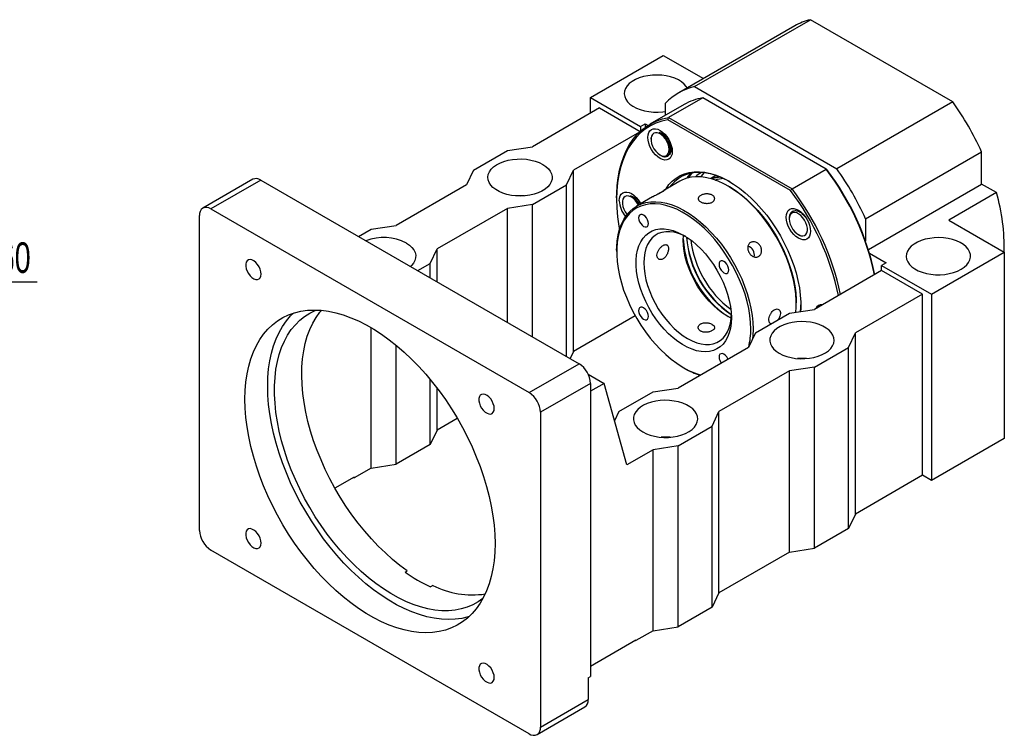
# Paper-space layout 'MBCS40-G' of a CAD drawing. Header units: millimetres. Extents: x 29 to 293, y 3 to 204.
# Tile 5 of 5: x 183 to 285, y 105 to 180. Entities that reach past the tile are written whole.
import ezdxf

# ---------------------------------------------------------------- set-up
doc = ezdxf.new("R2010")
doc.units = ezdxf.units.MM
doc.layers.add('圖層0', color=7, linetype='Continuous')
doc.styles.add('SLDTEXTSTYLE0', font='TXT', dxfattribs={"width": 0.7})
doc.dimstyles.new('SLDDIMSTYLE1', dxfattribs={"dimtxt": 3.389974, "dimasz": 2.5, "dimexe": 0, "dimexo": 0.0625, "dimgap": 0.847493, "dimtad": 0, "dimtih": 1, "dimtoh": 1, "dimlfac": 3, "dimrnd": 1e-09, "dimzin": 12, "dimdsep": 46, "dimtxsty": 'SLDTEXTSTYLE0', "dimsah": 1, "dimcen": 0, "dimadec": 0, "dimazin": 3, "dimtfac": 1, "dimtmove": 0, "dimatfit": 3, "dimfxl": 0, "dimfrac": 2, "dimtolj": 1, "dimtzin": 12, "dimarcsym": 0})

# ---------------------------------------------------------------- blocks, each defined once
blk = doc.blocks.new('_D_31')
at = {"layer": '圖層0', "color": 7}
for p, q in [((157.65, 135.53), (174.82, 152.54)), ((174.82, 152.54), (184.4, 152.54)), ((143.44, 121.46), (157.65, 135.53))]:
    blk.add_line(p, q, dxfattribs=at)
blk.add_arc((150.55, 128.5), 10, 46.2397, 50.4331, dxfattribs=at)
for points in [[(157.65, 135.53), (154.88, 133.52), (155.61, 132.78)], [(143.44, 121.46), (146.22, 123.48), (145.48, 124.22)]]:
    blk.add_solid(points, dxfattribs=at)
at = {"layer": '圖層0', "color": 7, "char_height": 3.175, "attachment_point": 1, "style": 'SLDTEXTSTYLE0'}
for s, insert in [('%%c', (176.41, 156.63)), ('60', (180.43, 156.63))]:
    blk.add_mtext(s, dxfattribs=dict(at, insert=insert))

psp = doc.layouts.new('MBCS40-G')

# ---------------------------------------------------------------- linework, layer by layer
at = {"color": 7, "linetype": 'Continuous', "lineweight": 25}
for p, q in [((252.5462, 172.7842), (264.567, 179.7237)), ((279.3243, 171.2045), (264.567, 179.7237)), ((262.9464, 179.077), (250.9256, 172.1375)), ((241.7758, 171.6531), (249.3182, 176.0072)), ((249.3182, 176.0072), (253.4735, 173.6084)), ((252.5462, 172.7842), (267.3035, 164.265)), ((241.7758, 171.6531), (246.9612, 168.6596)), ((241.7758, 170.0202), (241.7758, 171.6531)), ((253.4125, 171.6036), (249.877, 169.5626)), ((266.2014, 164.2208), (253.4125, 171.6036)), ((242.7186, 170.5644), (235.7653, 166.5504)), ((242.7186, 170.5644), (246.9325, 168.1318)), ((251.4743, 170.9148), (247.9388, 168.8738)), ((249.5539, 169.8062), (249.5539, 171.0563)), ((279.3243, 171.2045), (267.3035, 164.265)), ((249.877, 169.5626), (262.6659, 162.1798)), ((246.9612, 168.6596), (247.4326, 168.9317)), ((246.9612, 168.6596), (246.9612, 168.1581)), ((247.4326, 168.9317), (247.4326, 168.5437)), ((247.4326, 168.9317), (247.7407, 168.7538)), ((262.5132, 161.9957), (249.794, 169.3384)), ((246.8419, 168.0463), (240.008, 164.1012)), ((248.0441, 167.5126), (248.0441, 167.3289)), ((233.1726, 166.1422), (235.7653, 166.5504)), ((229.6371, 164.1012), (233.1726, 166.1422)), ((248.9868, 165.696), (249.0859, 165.6387)), ((270.2957, 159.0823), (282.3165, 166.0217)), ((282.3165, 162.6726), (282.3165, 166.0217)), ((229.6371, 164.1012), (228.93, 162.6044)), ((239.3009, 162.6044), (240.008, 164.1012)), ((240.008, 145.3208), (240.008, 164.1012)), ((254.7523, 163.5698), (254.1974, 163.2494)), ((262.6659, 162.1798), (266.2014, 164.2208)), ((206.7657, 163.1653), (201.5802, 160.1718)), ((207.5989, 163.0828), (202.4135, 160.0893)), ((207.5989, 163.0828), (240.5972, 144.0333)), ((228.93, 162.6044), (221.6232, 158.3863)), ((235.7653, 160.5634), (239.3009, 162.6044)), ((239.3009, 144.7817), (239.3009, 162.6044)), ((251.0361, 162.964), (249.3858, 162.0113)), ((254.7406, 163.0627), (254.8072, 163.1275)), ((254.8729, 163.139), (254.7574, 163.0724)), ((256.1547, 162.4002), (256.0369, 162.4683)), ((270.5771, 155.8955), (282.3165, 162.6726)), ((283.8597, 161.7817), (282.3165, 162.6726)), ((248.2152, 161.3356), (246.5578, 160.3787)), ((283.8597, 161.7817), (278.9099, 158.9243)), ((235.7653, 160.5634), (233.1726, 160.1552)), ((235.7653, 146.8227), (235.7653, 160.5634)), ((244.4863, 161.243), (244.4863, 161.1069)), ((245.0756, 160.948), (245.0756, 160.7668)), ((201.235, 126.7471), (201.235, 159.4088)), ((202.4135, 160.0893), (235.4118, 141.0398)), ((233.1726, 160.1552), (225.8659, 155.9371)), ((233.1726, 148.3194), (233.1726, 160.1552)), ((219.0305, 157.9781), (221.6232, 158.3863)), ((262.3774, 159.1064), (262.3775, 159.0544)), ((270.2957, 159.0823), (270.2957, 156.7339)), ((278.9099, 158.9243), (284.6736, 155.597)), ((217.736, 157.2308), (219.0305, 157.9781)), ((263.3201, 157.4215), (263.3615, 157.3976)), ((263.3644, 157.4027), (263.4947, 157.3307)), ((263.3746, 157.39), (263.4792, 157.3297)), ((263.4947, 157.3307), (263.3814, 157.4013)), ((225.1587, 154.4404), (225.8659, 155.9371)), ((225.8659, 152.5375), (225.8659, 155.9371)), ((244.4863, 155.8003), (244.4863, 155.6642)), ((270.6984, 155.5007), (272.417, 154.5085)), ((277.1311, 151.2429), (284.6736, 155.597)), ((284.6736, 155.597), (284.6736, 136.2722)), ((223.8642, 153.6931), (225.1587, 154.4404)), ((225.1587, 152.9457), (225.1587, 154.4404)), ((272.417, 154.5085), (271.9456, 154.2364)), ((271.9456, 154.2364), (277.1311, 151.2429)), ((271.9456, 153.692), (271.9456, 154.2364)), ((271.9456, 153.692), (264.9924, 149.678)), ((276.1883, 151.2428), (271.9456, 153.692)), ((276.1883, 151.2428), (269.2351, 147.2288)), ((276.1883, 132.4623), (276.1883, 151.2428)), ((277.1311, 151.2429), (277.1311, 131.9181)), ((263.1068, 150.2215), (263.1068, 150.3576)), ((258.8642, 147.2288), (262.3997, 149.2698)), ((262.3997, 149.2698), (264.9924, 149.678)), ((246.407, 149.0148), (240.008, 145.3208)), ((219.0305, 133.2107), (219.0305, 147.7741)), ((258.8642, 147.2288), (258.1571, 145.732)), ((268.528, 145.732), (269.2351, 147.2288)), ((269.2351, 128.4483), (269.2351, 147.2288)), ((221.6232, 133.6189), (221.6232, 145.9471)), ((240.008, 145.3208), (239.6564, 144.5764)), ((258.1571, 145.732), (250.8503, 141.5139)), ((264.9924, 143.691), (268.528, 145.732)), ((268.528, 126.9516), (268.528, 145.732)), ((235.4118, 141.0398), (240.5972, 144.0333)), ((241.5403, 142.944), (243.19, 141.9917)), ((251.4384, 143.6216), (251.5562, 143.5535)), ((262.3997, 143.2828), (255.0929, 139.0647)), ((264.9924, 143.691), (262.3997, 143.2828)), ((262.3997, 124.5024), (262.3997, 143.2828)), ((264.9924, 124.9106), (264.9924, 143.691)), ((225.1587, 135.6599), (225.1587, 142.3847)), ((241.7758, 141.992), (236.5903, 138.9985)), ((241.7758, 141.992), (241.7758, 111.5895)), ((243.19, 141.9917), (241.7758, 141.1753)), ((245.547, 133.5539), (243.19, 141.9917)), ((225.8659, 137.1567), (225.8659, 141.4932)), ((244.722, 139.0647), (248.2576, 141.1057)), ((248.2576, 141.1057), (250.8503, 141.5139)), ((236.5903, 138.9985), (236.5903, 106.3369)), ((244.722, 139.0647), (244.2731, 138.1144)), ((254.3858, 137.5679), (255.0929, 139.0647)), ((255.0929, 120.2842), (255.0929, 139.0647)), ((227.9625, 138.367), (225.8659, 137.1567)), ((225.8659, 137.1567), (225.1587, 135.6599)), ((250.8503, 135.5269), (254.3858, 137.5679)), ((254.3858, 118.7875), (254.3858, 137.5679)), ((284.6736, 136.2722), (277.1311, 131.9181)), ((225.1587, 135.6599), (221.6232, 133.6189)), ((248.2576, 135.1187), (245.547, 133.5539)), ((250.8503, 135.5269), (248.2576, 135.1187)), ((248.2576, 116.3383), (248.2576, 135.1187)), ((250.8503, 116.7465), (250.8503, 135.5269)), ((219.0305, 133.2107), (217.2627, 132.1902)), ((219.0305, 133.2107), (221.6232, 133.6189)), ((217.2627, 132.2718), (215.2799, 131.1272)), ((217.192, 132.231), (217.2627, 132.1902)), ((217.2627, 132.2718), (217.2627, 132.1902)), ((276.1883, 132.4623), (269.2351, 128.4483)), ((277.1311, 131.9181), (276.1883, 132.4623)), ((269.2351, 128.4483), (268.528, 126.9516)), ((268.528, 126.9516), (264.9924, 124.9106)), ((235.4118, 105.6564), (202.4135, 124.7059)), ((262.3997, 124.5024), (264.9924, 124.9106)), ((262.3997, 124.5024), (255.0929, 120.2842)), ((222.5477, 122.4175), (222.7834, 122.5535)), ((225.4127, 121.0357), (225.177, 120.8996)), ((255.0929, 120.2842), (254.3858, 118.7875)), ((254.3858, 118.7875), (250.8503, 116.7465)), ((248.2576, 116.3383), (250.8503, 116.7465)), ((241.7758, 112.6781), (246.4898, 115.3994)), ((246.4191, 115.3586), (246.4898, 115.3178)), ((248.2576, 116.3383), (246.4898, 115.3178)), ((246.4898, 115.3178), (246.4898, 115.3994)), ((241.5401, 111.4534), (241.7758, 111.5895)), ((241.5401, 111.4534), (241.5401, 109.1943)), ((236.2451, 105.5738), (241.1948, 108.4313)), ((236.5903, 106.3369), (241.5401, 109.1943))]:
    psp.add_line(p, q, dxfattribs=at)
at = {"color": 7, "linetype": 'Continuous', "lineweight": 25, "flags": 128}
for points in [[(251.7915, 172.6375), (251.7022, 172.7814), (251.4877, 173.0335), (251.2118, 173.265), (250.8805, 173.4707), (250.5008, 173.6465), (250.0809, 173.7884), (249.6296, 173.8935), (249.1566, 173.9596), (248.672, 173.9852), (248.1861, 173.9699), (247.7092, 173.9138), (247.2516, 173.8182), (246.823, 173.6852), (246.4324, 173.5176), (246.0883, 173.319), (245.798, 173.0935), (245.5676, 172.8461), (245.4021, 172.5819), (245.305, 172.3066), (245.2783, 172.0261), (245.3227, 171.7464), (245.4372, 171.4733), (245.6193, 171.2128), (245.8652, 170.9704), (246.1696, 170.7512), (246.526, 170.5599), (246.9269, 170.4007), (247.3637, 170.2768), (247.827, 170.191), (248.3071, 170.145), (248.7937, 170.1399), (249.2763, 170.1757), (249.5539, 170.2155)], [(244.4863, 161.243), (244.4924, 161.6772), (244.5412, 162.5227), (244.6385, 163.3348), (244.7839, 164.1101), (244.9769, 164.8453), (245.2166, 165.5375), (245.502, 166.1837), (245.8321, 166.7813), (246.2053, 167.3279), (246.6202, 167.8211), (247.075, 168.259), (247.5679, 168.6397), (248.0968, 168.9616), (248.6595, 169.2234), (249.2537, 169.424), (249.877, 169.5626)], [(249.794, 169.3384), (249.16, 169.1931), (248.5568, 168.9827), (247.9869, 168.7082), (247.4529, 168.3706), (246.9571, 167.9716), (246.5018, 167.5129), (246.0888, 166.9964), (245.72, 166.4244), (245.397, 165.7996), (245.1213, 165.1245), (244.8941, 164.4022), (244.7163, 163.6358), (244.5887, 162.8288), (244.512, 161.9846), (244.4863, 161.1069), (244.512, 160.1997), (244.5887, 159.2669), (244.7163, 158.3126), (244.7771, 157.9499)], [(247.7259, 167.5126), (247.7501, 167.7827), (247.8219, 168.0144), (247.9384, 168.1989), (248.0953, 168.329), (248.2863, 168.3998), (248.5044, 168.4085), (248.7409, 168.3548), (248.9869, 168.2408), (249.2329, 168.0708), (249.4695, 167.8514), (249.6875, 167.5909), (249.8786, 167.2995), (250.0354, 166.9883), (250.1519, 166.6693), (250.2237, 166.3547), (250.2479, 166.0566), (250.2237, 165.7866), (250.1519, 165.5548), (250.0354, 165.3703), (249.8786, 165.2402), (249.6875, 165.1694), (249.4695, 165.1607), (249.2329, 165.2144), (248.9869, 165.3284), (248.7409, 165.4984), (248.5044, 165.7179), (248.2863, 165.9783), (248.0953, 166.2697), (247.9384, 166.5809), (247.8219, 166.8999), (247.7501, 167.2145), (247.7259, 167.5126)], [(249.9295, 166.2658), (249.899, 166.5337), (249.8194, 166.8151), (249.6949, 167.0949), (249.5322, 167.358), (249.3402, 167.5901), (249.129, 167.7788), (248.9103, 167.914), (248.6956, 167.9882), (248.4967, 167.9976), (248.3242, 167.9416), (248.1874, 167.8232), (248.0937, 167.6488), (248.0482, 167.4278), (248.0533, 167.1721), (248.1087, 166.8956), (248.2115, 166.6131), (248.356, 166.3398), (248.5346, 166.0905), (248.7376, 165.8786), (248.954, 165.7156), (249.1722, 165.6102), (249.3803, 165.5681), (249.5673, 165.5916), (249.723, 165.6794), (249.839, 165.8268), (249.9091, 166.0258), (249.9295, 166.2658)], [(236.826, 164.7135), (237.1441, 164.5009), (237.4051, 164.2638), (237.6036, 164.0073), (237.7353, 163.7368), (237.7973, 163.4582), (237.7884, 163.1773), (237.7088, 162.9002), (237.5601, 162.6327), (237.3455, 162.3805), (237.0697, 162.1491), (236.7384, 161.9434), (236.3587, 161.7676), (235.9387, 161.6257), (235.4875, 161.5206), (235.0145, 161.4545), (234.5299, 161.4289), (234.044, 161.4442), (233.5671, 161.5003), (233.1095, 161.5958), (232.6808, 161.7288), (232.2903, 161.8964), (231.9462, 162.0951), (231.6559, 162.3205), (231.4255, 162.568), (231.26, 162.8322), (231.1629, 163.1075), (231.1362, 163.388), (231.1806, 163.6677), (231.2951, 163.9408), (231.4772, 164.2013), (231.723, 164.4437), (232.0275, 164.6629), (232.3839, 164.8542), (232.7848, 165.0134), (233.2216, 165.1373), (233.6849, 165.2231), (234.165, 165.2691), (234.6515, 165.2742), (235.1342, 165.2384), (235.6027, 165.1624), (236.047, 165.0478), (236.4577, 164.8971), (236.826, 164.7135)], [(249.5531, 162.1079), (249.6012, 162.1862), (249.9076, 162.6126), (250.2556, 162.9842), (250.6428, 163.2985), (251.0667, 163.5533), (251.5244, 163.7471), (252.013, 163.8785), (252.5291, 163.9466), (253.0693, 163.951), (253.63, 163.8916), (254.2076, 163.7689), (254.7981, 163.5837), (255.3976, 163.3371), (256.0021, 163.0309), (256.6077, 162.6671), (257.2102, 162.248), (257.8057, 161.7765), (258.3902, 161.2558), (258.9599, 160.6892), (259.5108, 160.0806), (260.0394, 159.434), (260.5421, 158.7538), (261.0157, 158.0443), (261.4569, 157.3104), (261.8628, 156.557), (262.2307, 155.789), (262.5581, 155.0116), (262.8429, 154.2299), (263.0833, 153.4491), (263.2775, 152.6745), (263.4243, 151.9112), (263.5227, 151.1643), (263.572, 150.4387), (263.572, 149.7393), (263.5571, 149.452)], [(256.214, 162.9101), (256.1224, 162.9615), (255.5274, 163.2629), (254.9374, 163.5055), (254.3563, 163.6878), (253.788, 163.8086), (253.2361, 163.867), (252.7045, 163.8627), (252.1965, 163.7956), (251.7157, 163.6663), (251.2653, 163.4756), (250.8481, 163.2248), (250.467, 162.9155), (250.1246, 162.5498), (249.97, 162.3486)], [(263.0666, 149.3748), (263.1006, 149.8832), (263.1006, 150.567), (263.0511, 151.2771), (262.9523, 152.0084), (262.805, 152.7558), (262.6103, 153.514), (262.3694, 154.2778), (262.0841, 155.0418), (261.7564, 155.8006), (261.3885, 156.5489), (260.9831, 157.2815), (260.543, 157.9931), (260.0713, 158.6789), (259.5713, 159.334), (259.0465, 159.9538), (258.5005, 160.534), (257.9373, 161.0704), (257.3607, 161.5594), (256.7749, 161.9975), (256.1838, 162.3817), (255.5917, 162.7092), (255.0028, 162.9777), (254.4211, 163.1854), (253.8507, 163.3307), (253.2956, 163.4128), (252.7597, 163.431), (252.2469, 163.3851), (251.7606, 163.2755), (251.3043, 163.103), (251.0361, 162.964)], [(252.3548, 163.8236), (252.073, 163.5356), (251.8912, 163.3119)], [(253.2389, 163.4177), (253.287, 163.4884), (253.5633, 163.8396)], [(256.1547, 162.4002), (256.2992, 162.3151), (256.8804, 161.9373), (257.4565, 161.5065), (258.0235, 161.0257), (258.5773, 160.4981), (259.1141, 159.9276), (259.6302, 159.3182), (260.1219, 158.674), (260.5857, 157.9997), (261.0185, 157.2999), (261.4171, 156.5795), (261.7789, 155.8437), (262.1011, 155.0975), (262.3817, 154.3463), (262.6185, 153.5952), (262.81, 152.8496), (262.9549, 152.1147), (263.052, 151.3956), (263.1007, 150.6973), (263.1068, 150.3576)], [(244.7574, 160.9505), (244.7816, 161.2206), (244.8534, 161.4523), (244.9699, 161.6368), (245.1267, 161.7669), (245.3178, 161.8377), (245.5358, 161.8464), (245.7724, 161.7927), (246.0184, 161.6787), (246.2644, 161.5087), (246.501, 161.2892), (246.719, 161.0288), (246.9101, 160.7374), (246.9748, 160.6195)], [(246.7489, 160.4891), (246.7406, 160.5054), (246.5814, 160.7708), (246.3918, 161.0066), (246.1821, 161.2002), (245.9636, 161.341), (245.748, 161.4216), (245.547, 161.4375), (245.3714, 161.3879), (245.2307, 161.2755), (245.1324, 161.1063), (245.082, 160.8895), (245.082, 160.6367), (245.1324, 160.3616), (245.2307, 160.079), (245.3714, 159.8041), (245.547, 159.5518), (245.572, 159.5212)], [(244.4863, 155.8003), (244.4925, 156.1386), (244.5421, 156.7915), (244.6409, 157.4088), (244.7881, 157.9861), (244.9829, 158.5195), (245.2238, 159.0052), (245.5091, 159.4398), (245.8368, 159.8202), (246.2046, 160.1438), (246.61, 160.4083), (247.0501, 160.6118), (247.5218, 160.753), (248.0219, 160.8307), (248.5467, 160.8446), (249.0926, 160.7944), (249.6558, 160.6806), (250.2324, 160.5039), (250.8183, 160.2656), (251.4093, 159.9674), (252.0014, 159.6112), (252.5904, 159.1998), (253.1721, 158.7358), (253.7425, 158.2226), (254.2975, 157.6638), (254.8334, 157.0633), (255.3463, 156.4253), (255.8326, 155.7543), (256.2889, 155.0549), (256.712, 154.3322), (257.0989, 153.5911), (257.447, 152.8369), (257.7538, 152.0749), (258.0171, 151.3103), (258.2351, 150.5486), (258.4063, 149.7951), (258.5294, 149.0551), (258.6037, 148.3338), (258.6285, 147.6362), (258.6285, 147.6362)], [(258.3928, 147.6362), (258.3684, 148.3222), (258.2954, 149.0315), (258.1743, 149.7591), (258.006, 150.5001), (257.7916, 151.2491), (257.5327, 152.0009), (257.231, 152.7502), (256.8887, 153.4919), (256.5082, 154.2206), (256.0922, 154.9313), (255.6435, 155.6189), (255.1653, 156.2788), (254.6609, 156.9062), (254.134, 157.4967), (253.5882, 158.0462), (253.0273, 158.5508), (252.4553, 159.007), (251.8761, 159.4117), (251.2939, 159.7618), (250.7127, 160.0551), (250.1366, 160.2895), (249.5697, 160.4632), (249.0158, 160.5751), (248.479, 160.6244), (247.9629, 160.6108), (247.4713, 160.5343), (247.0074, 160.3955), (246.5746, 160.1954), (246.176, 159.9353), (245.8143, 159.6171), (245.492, 159.2431), (245.2115, 158.8157), (244.9746, 158.3381), (244.7831, 157.8136), (244.6383, 157.2459), (244.5412, 156.6389), (244.4924, 155.9969), (244.4924, 155.3245), (244.5412, 154.6262), (244.6383, 153.9071), (244.7831, 153.1722), (244.9746, 152.4266), (245.2115, 151.6755), (245.492, 150.9243), (245.8143, 150.1781), (246.176, 149.4423), (246.5746, 148.7219), (247.0074, 148.0221), (247.4713, 147.3478), (247.9629, 146.7036), (248.479, 146.0942), (249.0158, 145.5237), (249.5697, 144.9961), (250.1366, 144.5153), (250.7127, 144.0845), (251.2939, 143.7067), (251.8761, 143.3847), (252.4553, 143.1207), (253.0273, 142.9164), (253.1951, 142.8676)], [(246.7661, 159.1596), (246.7909, 158.9645), (246.8629, 158.7598), (246.975, 158.5656), (247.1163, 158.401), (247.2729, 158.2819), (247.4295, 158.2202), (247.5707, 158.2217), (247.6829, 158.2865), (247.7548, 158.408), (247.7796, 158.5746), (247.7548, 158.7697), (247.6829, 158.9744), (247.5707, 159.1686), (247.4295, 159.3332), (247.2729, 159.4523), (247.1163, 159.514), (246.975, 159.5125), (246.8629, 159.4477), (246.7909, 159.3262), (246.7661, 159.1596)], [(262.0593, 159.2381), (262.0835, 159.5082), (262.1552, 159.74), (262.2718, 159.9244), (262.4286, 160.0546), (262.6197, 160.1253), (262.8377, 160.1341), (263.0742, 160.0804), (263.3203, 159.9663), (263.5663, 159.7963), (263.8028, 159.5769), (264.0208, 159.3165), (264.2119, 159.0251), (264.3687, 158.7139), (264.4853, 158.3949), (264.557, 158.0803), (264.5813, 157.7822), (264.557, 157.5121), (264.4853, 157.2804), (264.3687, 157.0959), (264.2119, 156.9657), (264.0208, 156.895), (263.8028, 156.8863), (263.5663, 156.94), (263.3203, 157.054), (263.0742, 157.224), (262.8377, 157.4434), (262.6197, 157.7038), (262.4286, 157.9952), (262.2718, 158.3064), (262.1552, 158.6255), (262.0835, 158.94), (262.0593, 159.2381)], [(262.3775, 159.0544), (262.4029, 158.7887), (262.4777, 158.5079), (262.598, 158.2273), (262.7573, 157.9619), (262.9468, 157.7261), (263.1565, 157.5325), (263.3751, 157.3916), (263.5907, 157.3111), (263.7917, 157.2952), (263.9673, 157.3447), (264.108, 157.4572), (264.2062, 157.6263), (264.2567, 157.8432), (264.2567, 158.096), (264.2062, 158.3711), (264.108, 158.6537), (263.9673, 158.9286), (263.7917, 159.1809), (263.5907, 159.397), (263.3751, 159.5654), (263.1565, 159.6768), (262.9468, 159.7254), (262.7573, 159.7085), (262.598, 159.6269), (262.4777, 159.4852), (262.4029, 159.2908), (262.3775, 159.0544)], [(256.3775, 148.7996), (256.353, 148.246), (256.2796, 147.7263), (256.1581, 147.2455), (255.9898, 146.8085), (255.7762, 146.4197), (255.5195, 146.0828), (255.2222, 145.8012), (254.8874, 145.5778), (254.5183, 145.4147), (254.1186, 145.3136), (253.6923, 145.2755), (253.2436, 145.3008), (252.7769, 145.3891), (252.297, 145.5397), (251.8086, 145.751), (251.3164, 146.0209), (250.8255, 146.3468), (250.3407, 146.7253), (249.8669, 147.1529), (249.4086, 147.6251), (248.9706, 148.1373), (248.557, 148.6844), (248.1722, 149.2611), (247.8198, 149.8614), (247.5033, 150.4795), (247.226, 151.1093), (246.9906, 151.7445), (246.7994, 152.3787), (246.6543, 153.0056), (246.5567, 153.6191), (246.5077, 154.2131), (246.5077, 154.7815), (246.5567, 155.3189), (246.6543, 155.8198), (246.7994, 156.2792), (246.9906, 156.6926), (247.226, 157.0559), (247.5033, 157.3655), (247.8198, 157.6183), (248.1722, 157.8118), (248.557, 157.9441), (248.9706, 158.0138), (249.4086, 158.0202), (249.8669, 157.9634), (250.3407, 157.8438), (250.8255, 157.6626), (251.3164, 157.4217), (251.8086, 157.1234), (252.297, 156.7708), (252.7769, 156.3672), (253.2436, 155.9168), (253.6923, 155.4239), (254.1186, 154.8936), (254.5183, 154.331), (254.8874, 153.7418), (255.2222, 153.1318), (255.5195, 152.5071), (255.7762, 151.8738), (255.9898, 151.2384), (256.1581, 150.607), (256.2796, 149.986), (256.353, 149.3815), (256.3775, 148.7996)], [(251.6449, 157.2289), (251.366, 157.3661), (250.8969, 157.5511), (250.4381, 157.674), (249.9948, 157.7334), (249.5716, 157.7287), (249.1733, 157.6599), (248.8042, 157.5279), (248.4684, 157.334), (248.1695, 157.0803), (247.9108, 156.7697), (247.6952, 156.4055), (247.525, 155.9917), (247.4021, 155.533), (247.3278, 155.0342), (247.303, 154.5008), (247.3278, 153.9388), (247.4021, 153.3543), (247.525, 152.7536), (247.6952, 152.1433), (247.9108, 151.5302), (248.1695, 150.9209), (248.4684, 150.3222), (248.8042, 149.7405), (249.1733, 149.1823), (249.5716, 148.6537), (249.9948, 148.1604), (250.4381, 147.7079), (250.8969, 147.3011), (251.366, 146.9446), (251.8402, 146.6421)], [(256.3562, 148.7675), (255.9179, 148.996), (255.4436, 149.2985), (254.9745, 149.6551), (254.5158, 150.0619), (254.0724, 150.5144), (253.6493, 151.0077), (253.251, 151.5363), (252.8819, 152.0945), (252.546, 152.6762), (252.2472, 153.2749), (251.9885, 153.8842), (251.7729, 154.4973), (251.6027, 155.1075), (251.4798, 155.7082), (251.4055, 156.2928), (251.3806, 156.8548), (251.4019, 157.3495)], [(222.6839, 156.5494), (223.0019, 156.3368), (223.263, 156.0997), (223.4615, 155.8432), (223.5931, 155.5728), (223.6552, 155.2941), (223.6463, 155.0132), (223.5667, 154.7361), (223.418, 154.4686), (223.2034, 154.2165), (223.1091, 154.129)], [(280.1952, 153.8281), (280.5133, 154.0408), (280.7743, 154.2779), (280.9728, 154.5344), (281.1045, 154.8048), (281.1665, 155.0834), (281.1576, 155.3643), (281.078, 155.6415), (280.9293, 155.909), (280.7148, 156.1611), (280.4389, 156.3925), (280.1076, 156.5983), (279.7279, 156.774), (279.3079, 156.916), (278.8567, 157.0211), (278.3837, 157.0872), (277.8991, 157.1128), (277.4132, 157.0974), (276.9363, 157.0414), (276.4787, 156.9458), (276.0501, 156.8128), (275.6595, 156.6452), (275.3154, 156.4466), (275.0251, 156.2211), (274.7947, 155.9737), (274.6292, 155.7095), (274.5321, 155.4342), (274.5054, 155.1537), (274.5498, 154.8739), (274.6643, 154.6009), (274.8464, 154.3404), (275.0923, 154.0979), (275.3967, 153.8788), (275.7531, 153.6875), (276.154, 153.5282), (276.5908, 153.4044), (277.0541, 153.3185), (277.5342, 153.2726), (278.0208, 153.2674), (278.5034, 153.3032), (278.9719, 153.3793), (279.4162, 153.4938), (279.8269, 153.6445), (280.1952, 153.8281)], [(207.6307, 153.3392), (207.6055, 153.5838), (207.5316, 153.8422), (207.4135, 154.098), (207.2587, 154.3352), (207.0769, 154.5389), (206.8796, 154.6963), (206.6791, 154.7975), (206.4881, 154.8361), (206.3185, 154.8097), (206.181, 154.72), (206.0842, 154.5726), (206.0342, 154.3768), (206.0342, 154.1448), (206.0842, 153.8913), (206.181, 153.6321), (206.3185, 153.3836), (206.4881, 153.1614), (206.6791, 152.9794), (206.8796, 152.8491), (207.0769, 152.7787), (207.2587, 152.7725), (207.4135, 152.8311), (207.5316, 152.9506), (207.6055, 153.1235), (207.6307, 153.3392)], [(255.0995, 154.3489), (255.1243, 154.1538), (255.1962, 153.9491), (255.3083, 153.7549), (255.4496, 153.5902), (255.6062, 153.4712), (255.7628, 153.4094), (255.9041, 153.411), (256.0162, 153.4757), (256.0882, 153.5973), (256.113, 153.7638), (256.0882, 153.959), (256.0162, 154.1637), (255.9041, 154.3578), (255.7628, 154.5225), (255.6062, 154.6416), (255.4496, 154.7033), (255.3083, 154.7017), (255.1962, 154.637), (255.1243, 154.5154), (255.0995, 154.3489)], [(263.5446, 149.4329), (263.5721, 149.8809), (263.578, 150.1539)], [(205.949, 140.3566), (205.9736, 141.2639), (206.0473, 142.1395), (206.1697, 142.9799), (206.3406, 143.7819), (206.5591, 144.5426), (206.8244, 145.259), (207.1356, 145.9284), (207.4915, 146.5483), (207.8907, 147.1163), (208.3318, 147.6303), (208.8129, 148.0883), (209.3324, 148.4886), (209.8882, 148.8296), (210.4783, 149.1101), (211.1003, 149.329), (211.752, 149.4855), (212.4308, 149.579), (213.1342, 149.6091), (213.8596, 149.5758), (214.6041, 149.479), (215.365, 149.3193), (216.1393, 149.0972), (216.9241, 148.8135), (217.7165, 148.4694), (218.5134, 148.0661), (219.3119, 147.6052), (220.1088, 147.0884), (220.9011, 146.5176), (221.686, 145.8952), (222.4603, 145.2233), (223.2212, 144.5045), (223.9657, 143.7417), (224.691, 142.9376), (225.3944, 142.0953), (226.0733, 141.218), (226.725, 140.3091), (227.347, 139.372), (227.9371, 138.4102), (228.4929, 137.4275), (229.0123, 136.4274), (229.4935, 135.4139), (229.9345, 134.3907), (230.3337, 133.3617), (230.6896, 132.3309), (231.0009, 131.3022), (231.2662, 130.2794), (231.4847, 129.2665), (231.6555, 128.2672), (231.778, 127.2854), (231.8517, 126.3248), (231.8763, 125.3891), (231.8517, 124.4817), (231.778, 123.6062), (231.6555, 122.7658), (231.4847, 121.9638), (231.2662, 121.2031), (231.0009, 120.4867), (230.6896, 119.8173), (230.3337, 119.1974), (229.9345, 118.6294), (229.4935, 118.1154), (229.0123, 117.6574), (228.4929, 117.2571), (227.9371, 116.9161), (227.347, 116.6355), (226.725, 116.4166), (226.0733, 116.2601), (225.3944, 116.1666), (224.691, 116.1365), (223.9657, 116.1699), (223.2212, 116.2666), (222.4603, 116.4264), (221.686, 116.6485), (220.9011, 116.9321), (220.1088, 117.2763), (219.3119, 117.6796), (218.5134, 118.1405), (217.7165, 118.6573), (216.9241, 119.228), (216.1393, 119.8505), (215.365, 120.5224), (214.6041, 121.2412), (213.8596, 122.004), (213.1342, 122.8081), (212.4308, 123.6504), (211.752, 124.5276), (211.1003, 125.4365), (210.4783, 126.3737), (209.8882, 127.3354), (209.3324, 128.3182), (208.8129, 129.3183), (208.3318, 130.3318), (207.8907, 131.355), (207.4915, 132.3839), (207.1356, 133.4147), (206.8244, 134.4435), (206.5591, 135.4662), (206.3406, 136.4792), (206.1697, 137.4784), (206.0473, 138.4602), (205.9736, 139.4208), (205.949, 140.3566)], [(208.306, 141.7173), (208.3306, 142.6246), (208.4043, 143.5002), (208.5268, 144.3405), (208.6976, 145.1426), (208.9161, 145.9033), (209.1814, 146.6197), (209.4927, 147.2891), (209.8485, 147.909), (210.2478, 148.477), (210.6888, 148.9909), (211.0013, 149.299)], [(230.6195, 119.6847), (230.1401, 119.3458), (229.5858, 119.0357), (228.998, 118.7869), (228.3791, 118.6003), (227.7316, 118.4766), (227.0581, 118.4164), (226.3612, 118.4199), (225.6438, 118.487), (224.9089, 118.6176), (224.1592, 118.811), (223.398, 119.0665), (222.6281, 119.3831), (221.8528, 119.7595), (221.0752, 120.1942), (220.2983, 120.6854), (219.5254, 121.2312), (218.7594, 121.8293), (218.0036, 122.4773), (217.2609, 123.1727), (216.5344, 123.9127), (215.8269, 124.6942), (215.1414, 125.5141), (214.4805, 126.3691), (213.847, 127.2558), (213.2433, 128.1706), (212.672, 129.1098), (212.1353, 130.0696), (211.6354, 131.0462), (211.1743, 132.0357), (210.7538, 133.0339), (210.3756, 134.0371), (210.0414, 135.041), (209.7523, 136.0416), (209.5096, 137.035), (209.3143, 138.0171), (209.1671, 138.9839), (209.0686, 139.9316), (209.0193, 140.8564), (209.0193, 141.7545), (209.0686, 142.6224), (209.1671, 143.4564), (209.3143, 144.2533), (209.5096, 145.0099), (209.7523, 145.7231), (210.0414, 146.39), (210.3756, 147.008), (210.7538, 147.5745), (211.1743, 148.0873), (211.6354, 148.5443), (212.1353, 148.9437), (212.672, 149.2839), (213.2433, 149.5634), (213.3464, 149.6059)], [(222.7834, 122.5535), (222.0163, 123.1204), (221.2575, 123.7382), (220.51, 124.4044), (219.7768, 125.1164), (219.061, 125.8713), (218.3652, 126.6662), (217.6923, 127.4978), (217.0451, 128.3628), (216.4259, 129.2578), (215.8375, 130.1792), (215.282, 131.1233), (214.7618, 132.0864), (214.2788, 133.0646), (213.8351, 134.0539), (213.4323, 135.0505), (213.0722, 136.0504), (212.7561, 137.0495), (212.4853, 138.0439), (212.2609, 139.0295), (212.0837, 140.0026), (211.9546, 140.9591), (211.8739, 141.8953), (211.8421, 142.8074), (211.8593, 143.6918), (211.9253, 144.5449), (212.0399, 145.3634), (212.2027, 146.1439), (212.4131, 146.8834), (212.6701, 147.5789), (212.9727, 148.2276), (213.3198, 148.8269), (213.7099, 149.3744), (213.8743, 149.5745)], [(246.7661, 149.5366), (246.7909, 149.3415), (246.8629, 149.1368), (246.975, 148.9426), (247.1163, 148.7779), (247.2729, 148.6589), (247.4295, 148.5971), (247.5707, 148.5987), (247.6829, 148.6634), (247.7548, 148.785), (247.7796, 148.9515), (247.7548, 149.1467), (247.6829, 149.3514), (247.5707, 149.5455), (247.4295, 149.7102), (247.2729, 149.8293), (247.1163, 149.891), (246.975, 149.8895), (246.8629, 149.8247), (246.7909, 149.7031), (246.7661, 149.5366)], [(251.8402, 146.6421), (252.3145, 146.397), (252.7836, 146.212), (253.2423, 146.0891), (253.6857, 146.0297), (254.1089, 146.0344), (254.5072, 146.1031), (254.8763, 146.2352), (255.2121, 146.4291), (255.511, 146.6828), (255.7696, 146.9934), (255.9852, 147.3576), (256.1554, 147.7713), (256.2784, 148.2301), (256.3527, 148.7289), (256.3733, 149.0383)], [(261.339, 145.1197), (261.7073, 144.9361), (262.118, 144.7854), (262.5624, 144.6708), (263.0308, 144.5948), (263.5135, 144.559), (264.0001, 144.5641), (264.4801, 144.6101), (264.9435, 144.6959), (265.3803, 144.8198), (265.7812, 144.9791), (266.1376, 145.1703), (266.442, 145.3895), (266.6879, 145.6319), (266.87, 145.8924), (266.9845, 146.1655), (267.0288, 146.4452), (267.0022, 146.7258), (266.9051, 147.001), (266.7396, 147.2652), (266.5092, 147.5127), (266.2189, 147.7381), (265.8747, 147.9368), (265.4842, 148.1044), (265.0556, 148.2374), (264.5979, 148.3329), (264.1211, 148.389), (263.6352, 148.4044), (263.1506, 148.3787), (262.6776, 148.3127), (262.2263, 148.2075), (261.8064, 148.0656), (261.4267, 147.8899), (261.0954, 147.6841), (260.8195, 147.4527), (260.6049, 147.2005), (260.4563, 146.933), (260.3766, 146.6559), (260.3677, 146.375), (260.4298, 146.0964), (260.5614, 145.8259), (260.7599, 145.5694), (261.021, 145.3323), (261.339, 145.1197)], [(258.6285, 147.6362), (258.6037, 146.9673), (258.5674, 146.6006)], [(256.0319, 144.5052), (256.0162, 144.5406), (255.9041, 144.7348), (255.7628, 144.8995), (255.6062, 145.0185), (255.4496, 145.0803), (255.3083, 145.0787), (255.1962, 145.014), (255.1243, 144.8924), (255.0995, 144.7259)], [(229.181, 117.8074), (229.082, 117.7773), (228.4303, 117.6208), (227.7515, 117.5273), (227.048, 117.4972), (226.3227, 117.5306), (225.5782, 117.6273), (224.8173, 117.787), (224.043, 118.0092), (223.2582, 118.2928), (222.4658, 118.6369), (221.6689, 119.0402), (220.8704, 119.5012), (220.0735, 120.018), (219.2811, 120.5887), (218.4963, 121.2112), (217.722, 121.8831), (216.9611, 122.6018), (216.2166, 123.3647), (215.4913, 124.1688), (214.7878, 125.0111), (214.109, 125.8883), (213.4573, 126.7972), (212.8353, 127.7343), (212.2452, 128.6961), (211.6894, 129.6789), (211.1699, 130.679), (210.6888, 131.6925), (210.2478, 132.7157), (209.8485, 133.7446), (209.4927, 134.7754), (209.1814, 135.8041), (208.9161, 136.8269), (208.6976, 137.8399), (208.5268, 138.8391), (208.4043, 139.8209), (208.3306, 140.7815), (208.306, 141.7173)], [(231.7974, 139.388), (231.7722, 139.6327), (231.6982, 139.8911), (231.5802, 140.1469), (231.4254, 140.3841), (231.2436, 140.5878), (231.0463, 140.7452), (230.8458, 140.8464), (230.6548, 140.885), (230.4851, 140.8586), (230.3476, 140.7689), (230.2509, 140.6215), (230.2009, 140.4256), (230.2009, 140.1937), (230.2509, 139.9401), (230.3476, 139.681), (230.4851, 139.4325), (230.6548, 139.2103), (230.8458, 139.0283), (231.0463, 138.898), (231.2436, 138.8276), (231.4254, 138.8214), (231.5802, 138.8799), (231.6982, 138.9994), (231.7722, 139.1724), (231.7974, 139.388)], [(247.1969, 136.9556), (247.5652, 136.772), (247.9759, 136.6213), (248.4202, 136.5067), (248.8887, 136.4307), (249.3714, 136.3949), (249.8579, 136.4), (250.338, 136.446), (250.8014, 136.5318), (251.2381, 136.6557), (251.639, 136.815), (251.9955, 137.0062), (252.2999, 137.2254), (252.5457, 137.4678), (252.7279, 137.7284), (252.8423, 138.0014), (252.8867, 138.2812), (252.8601, 138.5617), (252.7629, 138.8369), (252.5974, 139.1011), (252.367, 139.3486), (252.0767, 139.574), (251.7326, 139.7727), (251.3421, 139.9403), (250.9134, 140.0733), (250.4558, 140.1688), (249.979, 140.2249), (249.493, 140.2403), (249.0084, 140.2147), (248.5355, 140.1486), (248.0842, 140.0434), (247.6642, 139.9015), (247.2846, 139.7258), (246.9533, 139.52), (246.6774, 139.2886), (246.4628, 139.0364), (246.3141, 138.7689), (246.2345, 138.4918), (246.2256, 138.2109), (246.2876, 137.9323), (246.4193, 137.6618), (246.6178, 137.4053), (246.8788, 137.1682), (247.1969, 136.9556)], [(207.6307, 125.4324), (207.6055, 125.6771), (207.5316, 125.9354), (207.4135, 126.1913), (207.2587, 126.4285), (207.0769, 126.6322), (206.8796, 126.7895), (206.6791, 126.8907), (206.4881, 126.9293), (206.3185, 126.9029), (206.181, 126.8132), (206.0842, 126.6658), (206.0342, 126.47), (206.0342, 126.238), (206.0842, 125.9845), (206.181, 125.7253), (206.3185, 125.4769), (206.4881, 125.2546), (206.6791, 125.0727), (206.8796, 124.9424), (207.0769, 124.8719), (207.2587, 124.8658), (207.4135, 124.9243), (207.5316, 125.0438), (207.6055, 125.2168), (207.6307, 125.4324)], [(231.7974, 111.4813), (231.7722, 111.7259), (231.6982, 111.9843), (231.5802, 112.2401), (231.4254, 112.4773), (231.2436, 112.681), (231.0463, 112.8384), (230.8458, 112.9396), (230.6548, 112.9782), (230.4851, 112.9518), (230.3476, 112.8621), (230.2509, 112.7147), (230.2009, 112.5189), (230.2009, 112.2869), (230.2509, 112.0334), (230.3476, 111.7742), (230.4851, 111.5257), (230.6548, 111.3035), (230.8458, 111.1216), (231.0463, 110.9913), (231.2436, 110.9208), (231.4254, 110.9146), (231.5802, 110.9732), (231.6982, 111.0927), (231.7722, 111.2656), (231.7974, 111.4813)]]:
    psp.add_lwpolyline(points, dxfattribs=at)
at = {"color": 7, "linetype": 'Continuous', "lineweight": 25}
for centre, radius, start, end in [((266.0128, 173.7463), 6.1498, 103.59703, 119.908602), ((253.9743, 166.8563), 6.0975, 103.545613, 136.465139), ((254.3397, 165.9236), 5.7552, 99.271178, 119.860043), ((254.0933, 153.1822), 31.0065, 24.462113, 35.537888), ((255.1272, 161.0809), 4.0317, 137.920934, 146.907432), ((254.8376, 161.0086), 3.2608, 118.546137, 132.134579), ((255.3629, 160.2668), 3.1706, 94.067571, 110.56292), ((255.3938, 160.1915), 3.1861, 92.208223, 108.978676), ((244.476, 147.6317), 27.3348, 11.91284, 37.364537), ((244.8303, 147.8294), 26.9701, 11.620973, 37.29955), ((242.0725, 146.2427), 31.0065, 24.462113, 35.537888), ((207.1107, 162.4013), 0.8383, 54.382373, 114.306935), ((255.6731, 160.1283), 3.1151, 91.843449, 108.046502), ((234.469, 155.7195), 5.7472, 85.33281, 94.66719), ((241.0523, 145.6484), 26.9779, 11.678364, 37.297422), ((240.9405, 145.5907), 27.3348, 11.91284, 37.364537), ((264.0915, 156.0638), 20.5785, 358.714392, 16.132573), ((247.5, 161.0789), 2.7456, 182.679985, 220.382612), ((201.9534, 159.5253), 0.7278, 50.796709, 189.213969), ((220.3099, 151.9322), 5.1917, 62.790188, 110.508114), ((261.7903, 157.6256), 10.4277, 183.503892, 236.49073), ((262.1529, 157.8349), 10.4378, 183.647394, 236.347229), ((262.4717, 158.019), 10.7646, 184.535065, 235.459559), ((257.8264, 155.3382), 0.9408, 346.364525, 73.169997), ((265.7204, 149.5053), 0.6449, 82.779, 157.215701), ((250.7999, 147.5745), 7.5931, 346.268156, 0.465717), ((239.2171, 141.8756), 2.5613, 2.605504, 57.394521), ((256.2081, 144.7812), 1.1101, 182.855629, 217.811265), ((263.6961, 138.8465), 5.7477, 85.333192, 94.666746), ((255.5531, 150.3792), 7.9098, 239.648053, 252.327936), ((234.0316, 138.8821), 2.5613, 2.605504, 57.394521), ((249.5539, 130.683), 5.7471, 85.332746, 94.667316), ((203.7937, 126.8636), 2.5613, 182.605504, 237.394521), ((231.9844, 135.7279), 16.3162, 234.664375, 245.341002), ((229.5285, 129.238), 9.177, 243.353481, 278.319039), ((240.7385, 109.0974), 0.8074, 304.412301, 6.899915), ((235.8718, 106.2204), 0.7278, 230.796709, 9.213969)]:
    psp.add_arc(centre, radius, start, end, dxfattribs=at)
at = {"color": 8, "linetype": 'Continuous', "lineweight": 25}
psp.add_arc((262.618, 158.1034), 10.5141, 186.778607, 233.216016, dxfattribs=at)
at = {"color": 7, "linetype": 'Continuous', "lineweight": 25}
for points in [[(249.794, 169.3384), (249.8216, 169.4131), (249.8493, 169.4879), (249.877, 169.5626)], [(266.2844, 164.1728), (266.2568, 164.1888), (266.2291, 164.2048), (266.2014, 164.2208)], [(262.6659, 162.1798), (262.615, 162.1184), (262.5641, 162.0571), (262.5132, 161.9957)]]:
    psp.add_open_spline(points, degree=3, dxfattribs=at)
for points, knots in [([(248.8785, 168.0246), (249.004, 167.9945), (249.2472, 167.9362), (249.4856, 167.7594), (249.6009, 167.6739)], [0, 0, 0, 0, 0.516297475, 1, 1, 1, 1]), ([(248.8785, 168.0246), (248.9241, 168.0068), (249.0594, 167.9541), (249.289, 167.8062), (249.5473, 167.5669), (249.772, 167.2758), (249.95, 166.9555), (250.0708, 166.628), (250.1247, 166.3164), (250.1123, 166.0396), (250.0299, 165.8293), (249.9423, 165.7095), (249.8749, 165.6881), (249.8697, 165.6864)], [0, 0, 0, 0, 0.05275801, 0.15644348, 0.26194084, 0.36562695, 0.46931229, 0.5748099, 0.67849596, 0.78218124, 0.88767868, 0.99136495, 1, 1, 1, 1]), ([(250.0065, 166.4236), (249.9864, 166.5833), (249.9409, 166.7522), (249.8059, 167.0851), (249.7164, 167.2489), (249.5071, 167.5453), (249.3868, 167.6786), (249.2003, 167.8382), (249.1363, 167.8855), (249.007, 167.9663), (248.9426, 167.9992), (248.8785, 168.0246)], [0, 0, 0, 0, 0.25, 0.25, 0.5, 0.5, 0.75, 0.75, 0.875, 0.875, 1, 1, 1, 1]), ([(249.093, 165.6499), (249.1297, 165.6245), (249.2809, 165.5195), (249.5346, 165.4835), (249.8054, 165.5564), (249.9826, 165.7825), (250.0484, 166.0891), (250.019, 166.324), (250.0065, 166.4236)], [0, 0, 0, 0, 0.06494321, 0.26746829, 0.46582936, 0.66434155, 0.85761201, 1, 1, 1, 1]), ([(245.9326, 161.4532), (246.0587, 161.4199), (246.301, 161.3559), (246.5361, 161.1759), (246.649, 161.0895)], [0, 0, 0, 0, 0.52015778, 1, 1, 1, 1]), ([(246.8229, 160.5318), (246.797, 160.5823), (246.7359, 160.7016), (246.6169, 160.8772), (246.4252, 161.1124), (246.1892, 161.3248), (246.0056, 161.4167), (245.9326, 161.4532)], [0, 0, 0, 0, 0.12076409, 0.28492338, 0.4490816, 0.78097679, 1, 1, 1, 1]), ([(245.9326, 161.4532), (245.9783, 161.4342), (246.1139, 161.3779), (246.3435, 161.2247), (246.5968, 160.9793), (246.78, 160.7484), (246.8555, 160.6023), (246.876, 160.5624)], [0, 0, 0, 0, 0.13044353, 0.38680554, 0.64764791, 0.90401124, 1, 1, 1, 1]), ([(249.2306, 161.8816), (249.1595, 161.8415), (249.0174, 161.7613), (248.7637, 161.6275), (248.5201, 161.5007), (248.3239, 161.3973), (248.2464, 161.3525), (248.2157, 161.3348)], [0, 0, 0, 0, 0.21446346, 0.42890917, 0.64382464, 0.85904751, 1, 1, 1, 1]), ([(248.8331, 161.6669), (248.8917, 161.7041), (249.0296, 161.7915), (249.2269, 161.9166), (249.3985, 162.0202), (249.506, 162.0774), (249.5374, 162.0834), (249.4865, 162.0399), (249.3748, 161.9662), (249.2713, 161.9055), (249.2306, 161.8816)], [0, 0, 0, 0, 0.100047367, 0.235672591, 0.371122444, 0.506163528, 0.641199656, 0.776639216, 0.912266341, 1, 1, 1, 1]), ([(253.1955, 160.8293), (253.1558, 160.8523), (253.1206, 160.8767), (253.0591, 160.9284), (253.0325, 160.956), (252.9899, 161.0127), (252.9738, 161.0417), (252.9521, 161.101), (252.9466, 161.1315), (252.9466, 161.1917), (252.9519, 161.2216), (252.9737, 161.2813), (252.99, 161.3106), (253.0323, 161.3669), (253.0587, 161.3943), (253.1208, 161.4465), (253.156, 161.4709), (253.2344, 161.5162), (253.2781, 161.5373), (253.3706, 161.5745), (253.4194, 161.5906), (253.5223, 161.618), (253.5763, 161.6291), (253.6849, 161.6452), (253.7401, 161.6503), (253.8523, 161.6542), (253.9075, 161.6529), (254.0161, 161.6441), (254.0701, 161.6363), (254.1731, 161.6145), (254.2219, 161.6005), (254.3144, 161.5664), (254.3581, 161.546), (254.4366, 161.5008), (254.4719, 161.4757), (254.534, 161.4206), (254.5605, 161.3909), (254.6029, 161.3292), (254.6192, 161.2966), (254.6411, 161.2297), (254.6465, 161.196), (254.6466, 161.1281), (254.6411, 161.0937), (254.6195, 161.0272), (254.6035, 160.995), (254.561, 160.9328), (254.5344, 160.903), (254.473, 160.8483), (254.4378, 160.8231), (254.3585, 160.7772), (254.3155, 160.7572), (254.2235, 160.7231), (254.1738, 160.7088), (254.0708, 160.6869), (254.0178, 160.6792), (253.909, 160.6702), (253.8527, 160.6689), (253.7418, 160.6727), (253.6867, 160.6777), (253.5771, 160.6938), (253.5234, 160.7048), (253.3699, 160.7455), (253.275, 160.7835), (253.1955, 160.8293)], [0, 0, 0, 0, 0.03125, 0.03125, 0.0625, 0.0625, 0.09375, 0.09375, 0.125, 0.125, 0.15625, 0.15625, 0.1875, 0.1875, 0.21875, 0.21875, 0.25, 0.25, 0.28125, 0.28125, 0.3125, 0.3125, 0.34375, 0.34375, 0.375, 0.375, 0.40625, 0.40625, 0.4375, 0.4375, 0.46875, 0.46875, 0.5, 0.5, 0.53125, 0.53125, 0.5625, 0.5625, 0.59375, 0.59375, 0.625, 0.625, 0.65625, 0.65625, 0.6875, 0.6875, 0.71875, 0.71875, 0.75, 0.75, 0.78125, 0.78125, 0.8125, 0.8125, 0.84375, 0.84375, 0.875, 0.875, 0.90625, 0.90625, 0.9375, 0.9375, 1, 1, 1, 1]), ([(264.017, 159.2881), (263.9137, 159.4002), (263.6988, 159.6334), (263.3301, 159.8466), (262.9744, 159.9203), (262.6733, 159.8362), (262.4682, 159.606), (262.3779, 159.3401), (262.3838, 159.1546), (262.3853, 159.1064)], [0, 0, 0, 0, 0.15053058, 0.31313538, 0.47476978, 0.63308098, 0.79151263, 0.94576114, 1, 1, 1, 1]), ([(248.6583, 155.2832), (248.6583, 155.2373), (248.6627, 155.1942), (248.68, 155.1131), (248.693, 155.0748), (248.7269, 155.006), (248.7476, 154.9756), (248.796, 154.9226), (248.824, 154.9), (248.8846, 154.8651), (248.9174, 154.8523), (248.988, 154.8367), (249.0251, 154.834), (249.1011, 154.839), (249.1405, 154.8467), (249.2202, 154.8724), (249.2597, 154.8902), (249.3382, 154.9355), (249.3775, 154.9633), (249.4526, 155.0267), (249.4887, 155.0624), (249.5578, 155.1413), (249.5907, 155.1846), (249.6509, 155.2752), (249.6787, 155.3229), (249.7295, 155.423), (249.7518, 155.4739), (249.7905, 155.5769), (249.8071, 155.6296), (249.8336, 155.7332), (249.8435, 155.7839), (249.8569, 155.883), (249.8603, 155.9316), (249.8604, 156.0223), (249.8571, 156.0648), (249.8437, 156.1445), (249.8336, 156.1807), (249.8074, 156.2449), (249.7909, 156.2733), (249.7519, 156.321), (249.7297, 156.3401), (249.6795, 156.3691), (249.6513, 156.3791), (249.5909, 156.3891), (249.5587, 156.3892), (249.4896, 156.38), (249.453, 156.3705), (249.3781, 156.3427), (249.3396, 156.3244), (249.2601, 156.2786), (249.2205, 156.2519), (249.1416, 156.191), (249.1019, 156.1565), (249.0254, 156.0819), (248.9887, 156.0419), (248.9185, 155.9567), (248.8849, 155.9111), (248.8243, 155.8182), (248.7968, 155.7705), (248.7479, 155.672), (248.7271, 155.6223), (248.6765, 155.4742), (248.6583, 155.3751), (248.6583, 155.2832)], [0, 0, 0, 0, 0.03125, 0.03125, 0.0625, 0.0625, 0.09375, 0.09375, 0.125, 0.125, 0.15625, 0.15625, 0.1875, 0.1875, 0.21875, 0.21875, 0.25, 0.25, 0.28125, 0.28125, 0.3125, 0.3125, 0.34375, 0.34375, 0.375, 0.375, 0.40625, 0.40625, 0.4375, 0.4375, 0.46875, 0.46875, 0.5, 0.5, 0.53125, 0.53125, 0.5625, 0.5625, 0.59375, 0.59375, 0.625, 0.625, 0.65625, 0.65625, 0.6875, 0.6875, 0.71875, 0.71875, 0.75, 0.75, 0.78125, 0.78125, 0.8125, 0.8125, 0.84375, 0.84375, 0.875, 0.875, 0.90625, 0.90625, 0.9375, 0.9375, 1, 1, 1, 1]), ([(259.1958, 155.1665), (259.1569, 155.1441), (259.1161, 155.1268), (259.0311, 155.1021), (258.9863, 155.0948), (258.8956, 155.0908), (258.8499, 155.0939), (258.7578, 155.1106), (258.711, 155.1242), (258.6205, 155.1607), (258.5763, 155.1836), (258.4898, 155.2388), (258.4482, 155.2708), (258.3703, 155.3416), (258.3334, 155.3809), (258.2653, 155.4658), (258.2347, 155.5106), (258.1803, 155.6048), (258.1563, 155.6547), (258.117, 155.7555), (258.1015, 155.8065), (258.079, 155.91), (258.0721, 155.9623), (258.0675, 156.0639), (258.0697, 156.1138), (258.0834, 156.2116), (258.0948, 156.258), (258.1263, 156.3459), (258.1467, 156.3878), (258.1956, 156.4643), (258.2238, 156.4988), (258.2877, 156.5604), (258.3238, 156.5876), (258.4007, 156.632), (258.4418, 156.6497), (258.5294, 156.6756), (258.5752, 156.6836), (258.7152, 156.6926), (258.8142, 156.6781), (258.9567, 156.6275), (259.0042, 156.6054), (259.0944, 156.553), (259.1374, 156.5226), (259.219, 156.4533), (259.2575, 156.4144), (259.3267, 156.3313), (259.3579, 156.2868), (259.413, 156.1915), (259.4361, 156.1422), (259.4736, 156.0408), (259.4881, 155.9881), (259.5075, 155.8827), (259.5124, 155.8302), (259.5129, 155.7259), (259.5083, 155.6737), (259.4902, 155.5744), (259.4767, 155.5268), (259.4408, 155.4357), (259.4185, 155.3928), (259.341, 155.2759), (259.2737, 155.2115), (259.1958, 155.1665)], [0, 0, 0, 0, 0.03125, 0.03125, 0.0625, 0.0625, 0.09375, 0.09375, 0.125, 0.125, 0.15625, 0.15625, 0.1875, 0.1875, 0.21875, 0.21875, 0.25, 0.25, 0.28125, 0.28125, 0.3125, 0.3125, 0.34375, 0.34375, 0.375, 0.375, 0.40625, 0.40625, 0.4375, 0.4375, 0.46875, 0.46875, 0.5, 0.5, 0.53125, 0.53125, 0.5625, 0.5625, 0.625, 0.625, 0.65625, 0.65625, 0.6875, 0.6875, 0.71875, 0.71875, 0.75, 0.75, 0.78125, 0.78125, 0.8125, 0.8125, 0.84375, 0.84375, 0.875, 0.875, 0.90625, 0.90625, 0.9375, 0.9375, 1, 1, 1, 1]), ([(260.2666, 148.5819), (260.2726, 148.6639), (260.2847, 148.828), (260.3799, 149.0997), (260.523, 149.3507), (260.7069, 149.5551), (260.9111, 149.6869), (261.113, 149.7318), (261.2888, 149.6859), (261.416, 149.5556), (261.4771, 149.3572), (261.4644, 149.1131), (261.3764, 148.8559), (261.2771, 148.6662), (261.2044, 148.5854), (261.1938, 148.5736)], [0, 0, 0, 0, 0.08208573, 0.16416471, 0.24642836, 0.3288156, 0.41100089, 0.49297396, 0.57505469, 0.65739623, 0.73974417, 0.82183551, 0.90380771, 0.98598208, 1, 1, 1, 1]), ([(254.3976, 148.1184), (254.3579, 148.1414), (254.3149, 148.1623), (254.2227, 148.2001), (254.1729, 148.2172), (254.07, 148.246), (254.017, 148.2578), (253.9081, 148.2759), (253.8519, 148.2822), (253.7411, 148.2882), (253.686, 148.2881), (253.5764, 148.2811), (253.5228, 148.2743), (253.4205, 148.2542), (253.371, 148.2407), (253.278, 148.2071), (253.2351, 148.1874), (253.1566, 148.1421), (253.1206, 148.1162), (253.0589, 148.0605), (253.0327, 148.0306), (252.9901, 147.9669), (252.9737, 147.9332), (252.9521, 147.865), (252.9466, 147.8301), (252.9465, 147.7593), (252.952, 147.7244), (252.9735, 147.6562), (252.9898, 147.6225), (253.0324, 147.5588), (253.0585, 147.5289), (253.1202, 147.4732), (253.1561, 147.4473), (253.2345, 147.4019), (253.2774, 147.3822), (253.3704, 147.3485), (253.4198, 147.335), (253.5221, 147.3148), (253.5758, 147.3079), (253.6853, 147.3009), (253.7404, 147.3007), (253.8512, 147.3067), (253.9074, 147.3129), (254.0163, 147.331), (254.0693, 147.3428), (254.1723, 147.3716), (254.222, 147.3887), (254.3142, 147.4265), (254.3573, 147.4474), (254.4369, 147.4933), (254.4721, 147.5174), (254.5337, 147.5683), (254.5604, 147.5953), (254.6031, 147.6504), (254.6192, 147.6785), (254.641, 147.7358), (254.6465, 147.7652), (254.6466, 147.8231), (254.6413, 147.8519), (254.6196, 147.9096), (254.6034, 147.938), (254.5401, 148.0202), (254.4771, 148.0725), (254.3976, 148.1184)], [0, 0, 0, 0, 0.03125, 0.03125, 0.0625, 0.0625, 0.09375, 0.09375, 0.125, 0.125, 0.15625, 0.15625, 0.1875, 0.1875, 0.21875, 0.21875, 0.25, 0.25, 0.28125, 0.28125, 0.3125, 0.3125, 0.34375, 0.34375, 0.375, 0.375, 0.40625, 0.40625, 0.4375, 0.4375, 0.46875, 0.46875, 0.5, 0.5, 0.53125, 0.53125, 0.5625, 0.5625, 0.59375, 0.59375, 0.625, 0.625, 0.65625, 0.65625, 0.6875, 0.6875, 0.71875, 0.71875, 0.75, 0.75, 0.78125, 0.78125, 0.8125, 0.8125, 0.84375, 0.84375, 0.875, 0.875, 0.90625, 0.90625, 0.9375, 0.9375, 1, 1, 1, 1]), ([(260.5085, 148.178), (260.4973, 148.1781), (260.4287, 148.1787), (260.3434, 148.2642), (260.2755, 148.4086), (260.2691, 148.533), (260.2666, 148.5819)], [0, 0, 0, 0, 0.06909925, 0.42037201, 0.77214736, 1, 1, 1, 1])]:
    psp.add_open_spline(points, degree=3, knots=knots, dxfattribs=at)

# ---------------------------------------------------------------- dimensions: what is measured, and where the dimension line sits
at = {"layer": '圖層0', "color": 7}
dim = psp.add_diameter_dim_2p(p1=(157.6528, 135.5345), p2=(143.4423, 121.461), dimstyle='SLDDIMSTYLE1', dxfattribs=at)
dim.commit()
dim.dimension.update_dxf_attribs({"geometry": '_D_31', "text_midpoint": (180.4068, 155.0744), "dimtype": 163})

doc.saveas('drawing.dxf')
